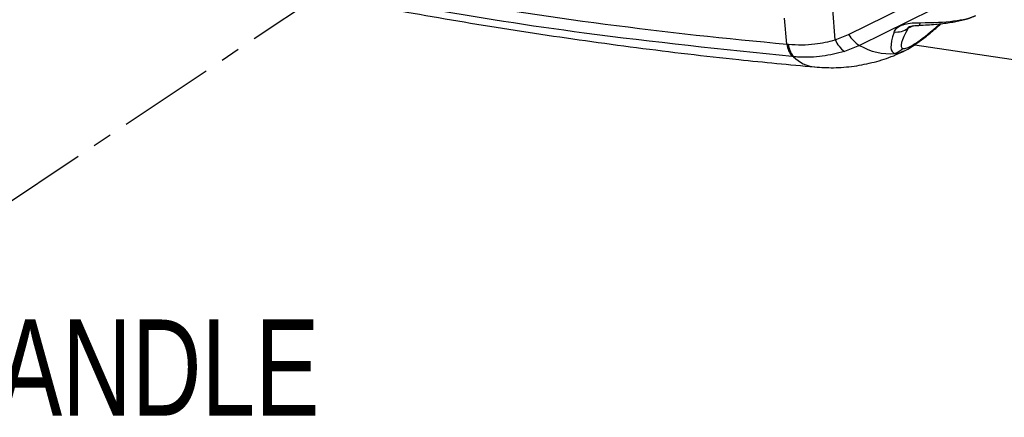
# Model space of a CAD drawing. Header units: millimetres. Extents: x 12 to 859, y 4 to 555.
# Tile 55 of 70: x 659 to 724, y 354 to 380. Entities that reach past the tile are written whole.
import ezdxf

# ---------------------------------------------------------------- set-up
doc = ezdxf.new("R2010")
doc.units = ezdxf.units.MM
doc.linetypes.add('CENTER', pattern=[10.16, 6.35, -1.27, 1.27, -1.27])
doc.layers.add('DEFAULT_1', color=7, linetype='CENTER')
doc.styles.add('SLDTEXTSTYLE2', font='TXT', dxfattribs={"width": 0.75})
doc.dimstyles.new('SLDDIMSTYLE2', dxfattribs={"dimtxt": 0.18, "dimasz": 0.762, "dimexe": 0, "dimexo": 0.0625, "dimgap": 0, "dimtad": 0, "dimtih": 1, "dimtoh": 1, "dimdec": 0, "dimrnd": 1e-09, "dimzin": 0, "dimdsep": 46, "dimtxsty": 'Standard', "dimblk1": 'DOT', "dimblk2": 'DOT', "dimsah": 1, "dimcen": 0.09, "dimadec": 0, "dimazin": 0, "dimtfac": 0.762, "dimtdec": 0, "dimtofl": 0, "dimtmove": 0, "dimatfit": 3, "dimldrblk": 'DOT', "dimfxl": 1, "dimfrac": 2, "dimtolj": 1, "dimtzin": 0, "dimarcsym": 0})

# ---------------------------------------------------------------- blocks, each defined once
blk = doc.blocks.new('SW_NOTE_0_7')
at = {"layer": 'DEFAULT_1', "color": 0, "insert": (-51.231, -6.937), "char_height": 6.35, "attachment_point": 1, "style": 'SLDTEXTSTYLE2'}
blk.add_mtext('OVERMOLDED HANDLE', dxfattribs=at)
blk = doc.blocks.new('_Dot')
at = {"color": 0, "linetype": 'ByBlock', "lineweight": -2}
blk.add_line((-0.5, 0), (-1, 0), dxfattribs=at)
at = {"color": 0, "linetype": 'ByBlock', "const_width": 0.5}
blk.add_lwpolyline([(-0.25, 0, 1), (0.25, 0, 1)], format="xyb", close=True, dxfattribs=at)

msp = doc.modelspace()

# ---------------------------------------------------------------- linework, layer by layer
at = {"color": 7, "linetype": 'Continuous', "lineweight": 25}
for p, q in [((713.923, 379.09), (722.766, 383.463)), ((723.359, 382.671), (714.646, 378.362)), ((713.04, 378.738), (712.883, 380.751)), ((709.853, 378.452), (709.692, 380.171)), ((713.04, 378.738), (713.923, 379.09)), ((714.646, 378.362), (713.648, 377.966)), ((718.284, 378.41), (730.911, 376.523)), ((710.292, 377.617), (710.203, 377.625))]:
    msp.add_line(p, q, dxfattribs=at)
at = {"color": 8, "linetype": 'Continuous', "lineweight": 25}
msp.add_line((718.216, 379.661), (717.844, 379.495), dxfattribs=at)
at = {"color": 8, "linetype": 'Continuous', "lineweight": 25, "flags": 128}
msp.add_lwpolyline([(718.559, 379.691), (718.561, 379.691), (718.585, 379.7), (718.608, 379.723), (718.63, 379.758), (718.651, 379.806), (718.671, 379.866)], dxfattribs=at)
at = {"color": 7, "linetype": 'Continuous', "lineweight": 25}
for centre, radius, start, end in [((715.699, 380.132), 2.059, 210.38826, 239.24618), ((717.038, 380.676), 1.43, 265.35075, 304.32966), ((711.287, 378.571), 1.439, 184.73476, 221.07422), ((711.38, 378.559), 1.44, 184.61638, 220.88071), ((714.794, 379.492), 1.909, 203.26632, 233.10716), ((716.634, 381.72), 3.902, 239.36301, 275.3167), ((716.398, 379.298), 1.581, 292.23613, 313.98729)]:
    msp.add_arc(centre, radius, start, end, dxfattribs=at)
at = {"color": 8, "linetype": 'Continuous', "lineweight": 25}
for centre, radius, start, end in [((718.065, 378.859), 0.499, 306.03861, 330.10144), ((711.923, 379.195), 2.269, 224.04389, 263.87797)]:
    msp.add_arc(centre, radius, start, end, dxfattribs=at)
for centre, major_axis, ratio, start_param, end_param in [((710.667, 383.418), (12.331, -2.447), 0.208754, 5.459491, 5.990549), ((728.203, 390.426), (10.755, 12.238), 0.090433, 3.495643, 3.739078)]:
    msp.add_ellipse(centre, major_axis=major_axis, ratio=ratio, start_param=start_param, end_param=end_param, dxfattribs=at)
at = {"color": 7, "linetype": 'Continuous', "lineweight": 25}
for centre, major_axis, ratio, start_param, end_param in [((727.149, 391.569), (10.289, 13.679), 0.125974, 2.777156, 3.207382), ((728.203, 390.426), (10.755, 12.238), 0.090433, 2.748341, 3.178567)]:
    msp.add_ellipse(centre, major_axis=major_axis, ratio=ratio, start_param=start_param, end_param=end_param, dxfattribs=at)
for points, knots in [([(674.876, 383.679), (674.876, 383.679), (678.537, 382.914), (686.197, 381.457), (697.863, 379.693), (705.857, 378.811), (709.853, 378.452), (709.853, 378.452)], [0, 0, 0, 0, 0.000001, 0.314363, 0.656952, 0.999999, 1, 1, 1, 1]), ([(710.203, 377.625), (705.622, 378.1), (697.491, 378.942), (685.792, 380.755), (678.688, 382.162), (675.134, 382.866)], [0, 0, 0, 0, 0.391958, 0.695819, 1, 1, 1, 1]), ([(676.103, 382.254), (677.298, 382.009), (680.738, 381.301), (686.43, 380.248), (693.177, 379.145), (699.925, 378.2), (706.093, 377.466), (710.01, 377.096), (711.68, 376.939)], [0, 0, 0, 0, 0.10088, 0.290482, 0.480066, 0.669623, 0.859151, 1, 1, 1, 1]), ([(718.559, 379.691), (718.754, 379.701), (719.294, 379.729), (720.129, 379.803), (721.013, 379.937), (721.722, 380.088), (722.104, 380.252), (722.266, 380.322)], [0, 0, 0, 0, 0.139401, 0.387522, 0.615092, 0.83681, 1, 1, 1, 1]), ([(716.922, 379.25), (716.965, 379.335), (717.042, 379.488), (717.27, 379.632), (717.528, 379.742), (717.867, 379.828), (718.306, 379.864), (718.572, 379.865), (718.671, 379.866)], [0, 0, 0, 0, 0.221811, 0.403507, 0.435529, 0.64271, 0.868409, 1, 1, 1, 1]), ([(717.938, 379.597), (717.943, 379.599), (717.953, 379.603), (718.007, 379.621), (718.09, 379.641), (718.225, 379.664), (718.389, 379.683), (718.504, 379.687), (718.558, 379.689)], [0, 0, 0, 0, 0.110604, 0.2206546, 0.3438565, 0.5229043, 0.7765872, 1, 1, 1, 1]), ([(718.354, 378.451), (718.451, 378.521), (718.763, 378.744), (719.328, 379.193), (719.792, 379.595), (720.034, 379.805)], [0, 0, 0, 0, 0.177871, 0.570888, 1, 1, 1, 1]), ([(709.853, 378.452), (709.853, 378.452), (709.884, 378.449), (709.914, 378.446), (709.945, 378.444)], [0, 0, 0, 0, 0.000282, 1, 1, 1, 1]), ([(709.945, 378.444), (710.239, 378.425), (710.827, 378.389), (711.867, 378.464), (712.601, 378.612), (713.04, 378.738), (713.04, 378.738)], [0, 0, 0, 0, 0.279689, 0.55937, 0.999992, 1, 1, 1, 1]), ([(717.496, 378.16), (717.536, 378.155), (717.646, 378.14), (717.971, 378.263), (718.322, 378.494), (718.498, 378.61)], [0, 0, 0, 0, 0.229634, 0.615159, 1, 1, 1, 1]), ([(717.561, 377.981), (717.684, 378.042), (717.945, 378.17), (718.214, 378.359), (718.356, 378.458)], [0, 0, 0, 0, 0.474295, 1, 1, 1, 1]), ([(713.648, 377.966), (713.165, 377.843), (712.186, 377.594), (711.046, 377.559), (710.41, 377.608), (710.292, 377.617)], [0, 0, 0, 0, 0.442953, 0.896045, 1, 1, 1, 1]), ([(711.68, 376.939), (712.094, 376.914), (712.965, 376.864), (714.288, 376.974), (715.621, 377.242), (716.706, 377.587), (717.325, 377.873), (717.537, 377.97)], [0, 0, 0, 0, 0.206485, 0.434067, 0.65987, 0.88384, 1, 1, 1, 1])]:
    msp.add_open_spline(points, degree=3, knots=knots, dxfattribs=at)
at = {"color": 8, "linetype": 'Continuous', "lineweight": 25}
for points, knots in [([(717.939, 379.596), (717.934, 379.595), (717.912, 379.585), (717.879, 379.566), (717.843, 379.538), (717.834, 379.513), (717.841, 379.5), (717.844, 379.495)], [0, 0, 0, 0, 0.038788, 0.206567, 0.409536, 0.740191, 1, 1, 1, 1]), ([(717.535, 377.974), (717.404, 377.915), (717.174, 377.81), (717.05, 377.827), (716.996, 377.834)], [0, 0, 0, 0, 0.567891, 1, 1, 1, 1])]:
    msp.add_open_spline(points, degree=3, knots=knots, dxfattribs=at)

# ---------------------------------------------------------------- block references
at = {"layer": 'DEFAULT_1'}
msp.add_blockref('SW_NOTE_0_7', (657.319, 367.197), dxfattribs=at)

# ---------------------------------------------------------------- leaders
msp.add_leader([(688.396, 387.962), (657.319, 367.197)], dimstyle='SLDDIMSTYLE2', dxfattribs=at)

doc.saveas('drawing.dxf')
